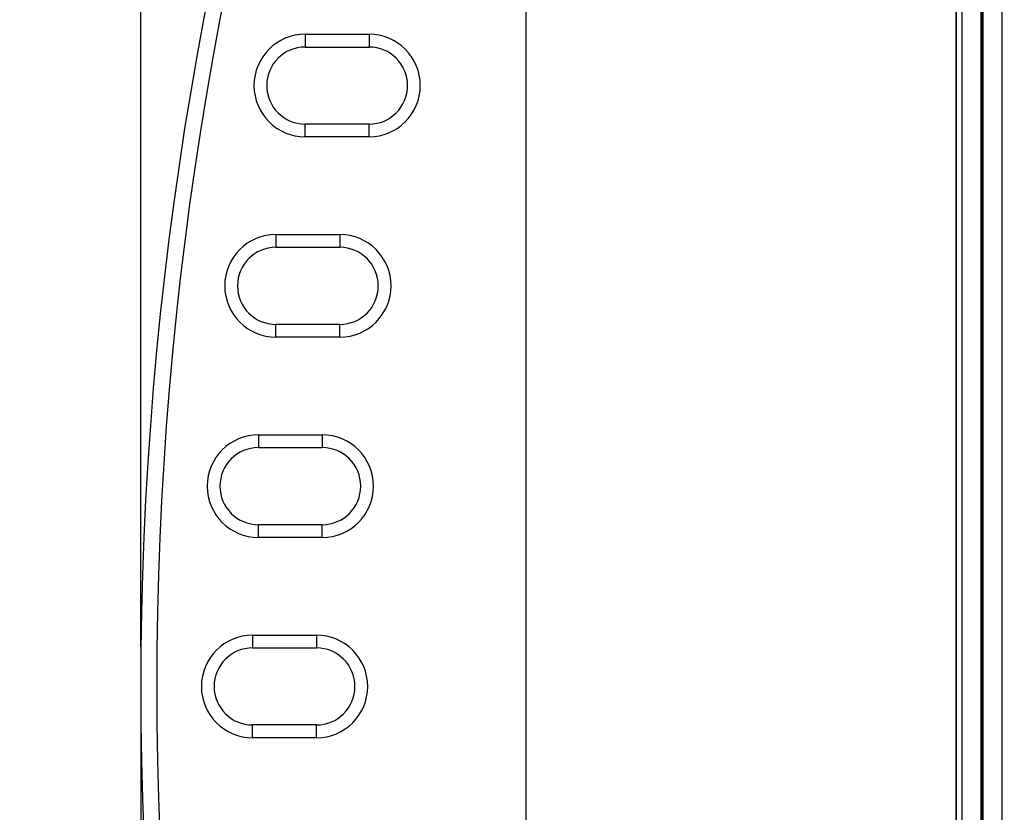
# Model space of a CAD drawing. Header units: inches. Extents: x 0 to 22, y 0 to 17.
# Tile 26 of 39: x 8.5 to 10.1, y 9.8 to 11.1. Entities that reach past the tile are written whole.
import ezdxf

# ---------------------------------------------------------------- set-up
doc = ezdxf.new("R2010")
doc.units = ezdxf.units.IN
doc.header["$LTSCALE"] = 1.21
doc.header["$MEASUREMENT"] = 0
doc.layers.get('0').update_dxf_attribs({"linetype": 'CONTINUOUS'})
doc.layers.add('DIMENSIONS', color=7, linetype='CONTINUOUS')
doc.styles.get("Standard").update_dxf_attribs({"font": 'txt', "width": 0.8})
doc.dimstyles.new('DIMSTYLE_1', dxfattribs={"dimtxt": 0.125, "dimasz": 0.18, "dimexe": 0.18, "dimexo": 0.0625, "dimgap": 0.09, "dimtad": 0, "dimtih": 1, "dimtoh": 1, "dimdec": 3, "dimzin": 4, "dimdsep": 46, "dimtxsty": 'STANDARD', "dimblk": '_FILLED', "dimblk1": '_FILLED', "dimblk2": '_FILLED', "dimcen": 0.09, "dimadec": 0, "dimazin": 0, "dimtp": 0.01, "dimtm": 0.01, "dimtfac": 1, "dimtdec": 3, "dimtofl": 0, "dimtmove": 0, "dimatfit": 3, "dimldrblk": '_FILLED', "dimfxl": 1, "dimtolj": 1, "dimtzin": 4, "dimarcsym": 0})

# ---------------------------------------------------------------- blocks, each defined once
blk = doc.blocks.new('_FILLED')
at = {"color": 0, "linetype": 'BYBLOCK'}
blk.add_solid([(0, 0), (-1, 0.1736), (-1, -0.1736)], dxfattribs=at)
blk = doc.blocks.new('*D0')
at = {"layer": 'DIMENSIONS', "color": 2, "linetype": 'CONTINUOUS'}
for p, q in [((8.7376, 9.9561), (8.7376, 6.2426)), ((9.834, 7.9316), (9.834, 6.2426)), ((8.7376, 6.3676), (8.3666, 6.3676)), ((9.834, 6.3676), (10.194, 6.3676))]:
    blk.add_line(p, q, dxfattribs=at)
at = {"layer": 'DIMENSIONS', "color": 2, "linetype": 'CONTINUOUS', "xscale": 0.18, "yscale": 0.18, "zscale": 0.18}
blk.add_blockref('_FILLED', (8.7376, 6.3676), dxfattribs=at)
at = {"layer": 'DIMENSIONS', "color": 2, "linetype": 'CONTINUOUS', "xscale": 0.18, "yscale": 0.18, "zscale": 0.18, "rotation": 180}
blk.add_blockref('_FILLED', (9.834, 6.3676), dxfattribs=at)
at = {"layer": 'DIMENSIONS', "color": 2, "linetype": 'CONTINUOUS', "insert": (8.3041, 6.4301), "char_height": 0.125, "width": 1.325, "attachment_point": 3, "line_spacing_factor": 0.9}
blk.add_mtext('1.096{\\Ftxt.shx;\\W1.000000;\\H0.125000; }[27.85]', dxfattribs=at)
blk = doc.blocks.new('*D1')
at = {"layer": 'DIMENSIONS', "color": 2, "linetype": 'CONTINUOUS'}
for p, q in [((9.7938, 12.0429), (7.2155, 12.0429)), ((7.3405, 12.0429), (7.3405, 10.1436)), ((7.3405, 7.9943), (7.3405, 9.8936)), ((9.7714, 7.9943), (7.2155, 7.9943))]:
    blk.add_line(p, q, dxfattribs=at)
at = {"layer": 'DIMENSIONS', "color": 2, "linetype": 'CONTINUOUS', "xscale": 0.18, "yscale": 0.18, "zscale": 0.18}
for p, rotation in [((7.3405, 12.0429), 90), ((7.3405, 7.9943), 270)]:
    blk.add_blockref('_FILLED', p, dxfattribs=dict(at, rotation=rotation))
at = {"layer": 'DIMENSIONS', "color": 2, "linetype": 'CONTINUOUS', "insert": (7.3405, 10.0811), "char_height": 0.125, "width": 1.425, "attachment_point": 2, "line_spacing_factor": 0.9}
blk.add_mtext('4.049{\\Ftxt.shx;\\W1.000000;\\H0.125000; }[102.83]', dxfattribs=at)
blk = doc.blocks.new('*D2')
at = {"layer": 'DIMENSIONS', "color": 2, "linetype": 'CONTINUOUS'}
for p, q in [((8.7376, 10.0811), (8.7376, 14.107)), ((14.2743, 12.2886), (14.2743, 14.107)), ((8.7376, 13.982), (10.7309, 13.982)), ((14.2743, 13.982), (12.2809, 13.982))]:
    blk.add_line(p, q, dxfattribs=at)
at = {"layer": 'DIMENSIONS', "color": 2, "linetype": 'CONTINUOUS', "xscale": 0.18, "yscale": 0.18, "zscale": 0.18, "rotation": 180}
blk.add_blockref('_FILLED', (8.7376, 13.982), dxfattribs=at)
at = {"layer": 'DIMENSIONS', "color": 2, "linetype": 'CONTINUOUS', "xscale": 0.18, "yscale": 0.18, "zscale": 0.18}
blk.add_blockref('_FILLED', (14.2743, 13.982), dxfattribs=at)
at = {"layer": 'DIMENSIONS', "color": 2, "linetype": 'CONTINUOUS', "insert": (11.5059, 14.0445), "char_height": 0.125, "width": 1.425, "attachment_point": 2, "line_spacing_factor": 0.9}
blk.add_mtext('5.537{\\Ftxt.shx;\\W1.000000;\\H0.125000; }[140.63]', dxfattribs=at)

msp = doc.modelspace()

# ---------------------------------------------------------------- linework, layer by layer
at = {"color": 7, "linetype": 'CONTINUOUS'}
for p, q in [((10.0877, 12.0731), (10.0877, 7.9641)), ((10.0562, 12.0291), (10.0562, 8.0081)), ((10.0562, 12.0285), (10.0562, 8.0087)), ((10.0577, 12.0381), (10.0577, 7.9991)), ((10.0253, 8.0641), (10.0253, 11.9731)), ((10.0553, 8.0831), (10.0553, 11.9541)), ((10.0559, 8.0833), (10.0559, 11.9539)), ((9.3413, 11.2686), (9.3413, 8.7686)), ((9.3414, 11.2684), (9.3414, 8.7688)), ((10.0161, 8.7688), (10.0161, 11.2684)), ((10.0163, 8.7686), (10.0163, 11.2686)), ((8.9954, 11.041), (8.9954, 11.021)), ((8.9954, 11.041), (9.0954, 11.041)), ((9.0954, 11.041), (9.0954, 11.021)), ((8.9954, 11.021), (9.0954, 11.021)), ((8.9954, 10.8802), (8.9954, 10.9002)), ((9.0954, 10.9002), (8.9954, 10.9002)), ((9.0954, 10.8802), (9.0954, 10.9002)), ((9.0954, 10.8802), (8.9954, 10.8802)), ((8.9495, 10.727), (8.9495, 10.707)), ((8.9495, 10.727), (9.0495, 10.727)), ((9.0495, 10.727), (9.0495, 10.707)), ((8.9495, 10.707), (9.0495, 10.707)), ((8.9495, 10.5662), (8.9495, 10.5862)), ((9.0495, 10.5862), (8.9495, 10.5862)), ((9.0495, 10.5662), (9.0495, 10.5862)), ((9.0495, 10.5662), (8.9495, 10.5662)), ((8.922, 10.413), (8.922, 10.393)), ((8.922, 10.413), (9.022, 10.413)), ((9.022, 10.413), (9.022, 10.393)), ((8.922, 10.393), (9.022, 10.393)), ((8.922, 10.2522), (8.922, 10.2722)), ((9.022, 10.2722), (8.922, 10.2722)), ((9.022, 10.2522), (9.022, 10.2722)), ((9.022, 10.2522), (8.922, 10.2522)), ((8.9129, 10.099), (8.9129, 10.079)), ((8.9129, 10.099), (9.0129, 10.099)), ((9.0129, 10.099), (9.0129, 10.079)), ((8.9129, 10.079), (9.0129, 10.079)), ((8.9129, 9.9382), (8.9129, 9.9582)), ((9.0129, 9.9582), (8.9129, 9.9582)), ((9.0129, 9.9382), (9.0129, 9.9582)), ((9.0129, 9.9382), (8.9129, 9.9382))]:
    msp.add_line(p, q, dxfattribs=at)
for centre, radius, start, end in [((14.3329, 10.0186), 5.5954, 160.7415, 199.2585), ((14.3329, 10.0186), 5.5704, 160.7415, 199.2585), ((8.9954, 10.9606), 0.0804, 90, 270), ((9.0954, 10.9606), 0.0804, 270, 90), ((8.9954, 10.9606), 0.0604, 90, 270), ((9.0954, 10.9606), 0.0604, 270, 90), ((8.9495, 10.6466), 0.0804, 90, 270), ((9.0495, 10.6466), 0.0804, 270, 90), ((8.9495, 10.6466), 0.0604, 90, 270), ((9.0495, 10.6466), 0.0604, 270, 90), ((8.922, 10.3326), 0.0804, 90, 270), ((9.022, 10.3326), 0.0804, 270, 90), ((8.922, 10.3326), 0.0604, 90, 270), ((9.022, 10.3326), 0.0604, 270, 90), ((8.9129, 10.0186), 0.0804, 90, 270), ((9.0129, 10.0186), 0.0804, 270, 90), ((8.9129, 10.0186), 0.0604, 90, 270), ((9.0129, 10.0186), 0.0604, 270, 90)]:
    msp.add_arc(centre, radius, start, end, dxfattribs=at)

# ---------------------------------------------------------------- dimensions: what is measured, and where the dimension line sits
at = {"layer": 'DIMENSIONS', "color": 2, "linetype": 'CONTINUOUS'}
for base, p1, p2, angle, picture, middle in [((8.7376, 13.982), (14.2743, 12.2886), (8.7376, 10.0811), 180, '*D2', (11.3559, 13.982)), ((7.3405, 12.0429), (9.7714, 7.9943), (9.7938, 12.0429), 90, '*D1', (7.1905, 10.0186))]:
    dim = msp.add_linear_dim(base=base, p1=p1, p2=p2, angle=angle, dimstyle='DIMSTYLE_1', dxfattribs=at)
    dim.commit()
    dim.dimension.update_dxf_attribs({"geometry": picture, "text_midpoint": middle, "dimtype": 160})
dim = msp.add_linear_dim(base=(9.834, 6.3676), p1=(8.7376, 9.9561), p2=(9.834, 7.9316), dimstyle='DIMSTYLE_1', dxfattribs=at)
dim.commit()
dim.dimension.update_dxf_attribs({"geometry": '*D0', "text_midpoint": (7.3416, 6.3676), "dimtype": 160})

doc.saveas('drawing.dxf')
